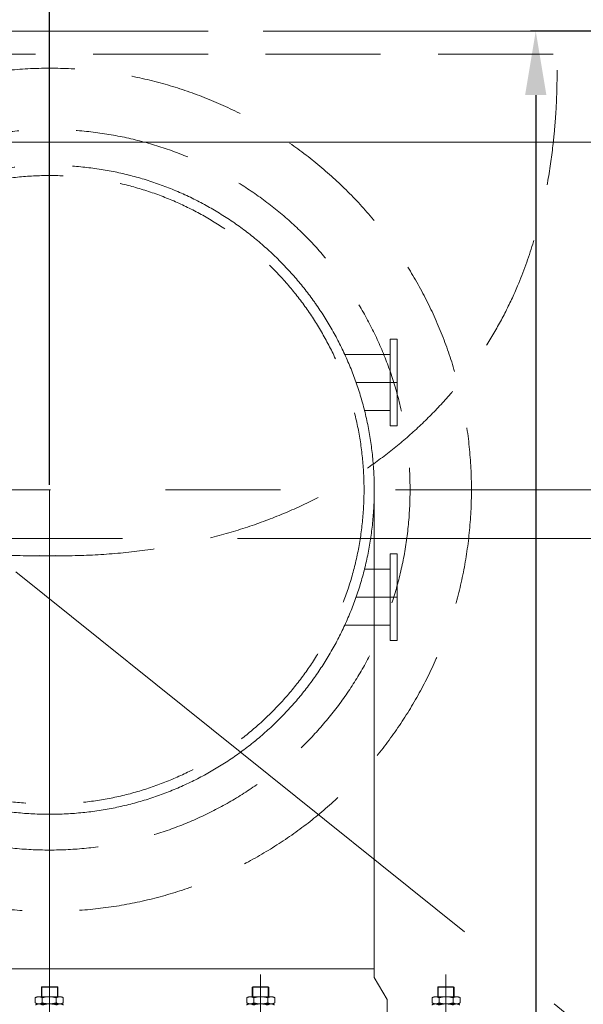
# Model space of a CAD drawing. Header units: inches. Extents: x 0 to 1545919, y 0 to 23143738.
# Tile 70 of 197: x 112688 to 114893, y 141763 to 145617. Entities that reach past the tile are written whole.
import ezdxf

# ---------------------------------------------------------------- set-up
doc = ezdxf.new("R2010")
doc.units = ezdxf.units.IN
doc.header["$LTSCALE"] = 1800
doc.header["$MEASUREMENT"] = 0
doc.linetypes.add('CENTER', pattern=[2, 1.25, -0.25, 0.25, -0.25])
doc.linetypes.add('HIDDEN', pattern=[0.375, 0.25, -0.125])
doc.layers.get('0').update_dxf_attribs({"color": 253, "lineweight": 5})
doc.layers.get('Defpoints').update_dxf_attribs({"lineweight": 18})
for name, color, linetype, lineweight in [('AUX COL', 1, 'Continuous', 18), ('CEN', 8, 'CENTER', 18), ('CONCRETE', 145, 'Continuous', 18), ('CWPIPE', 200, 'CENTER', 18), ('DIM', 4, 'Continuous', 18), ('EQUIP', 8, 'HIDDEN', 9), ('GRID', 251, 'CENTER', 18), ('HATCH', 9, 'Continuous', 18)]:
    doc.layers.add(name, color=color, linetype=linetype, lineweight=lineweight)
doc.styles.add('ROMANS', font='romans.shx')
doc.dimstyles.new('MAIN', dxfattribs={"dimtxt": 350, "dimasz": 250, "dimexe": 20, "dimexo": 20, "dimgap": 100, "dimtad": 1, "dimdec": 0, "dimzin": 0, "dimdsep": 46, "dimtxsty": 'ROMANS', "dimcen": 0.09, "dimclrd": 256, "dimclre": 9, "dimclrt": 256, "dimadec": 0, "dimazin": 0, "dimtfac": 1, "dimtdec": 0, "dimtofl": 0, "dimtmove": 0, "dimatfit": 3, "dimfxl": 0.18, "dimtolj": 1, "dimtzin": 0, "dimarcsym": 0})

# ---------------------------------------------------------------- blocks, each defined once
blk = doc.blocks.new('AUX COLUMNS')
at = {"layer": 'GRID'}
blk.add_line((-138037.8, 50365), (-163537.8, 50365), dxfattribs=at)
blk = doc.blocks.new('A$C72CE6A6A')
blk.add_lwpolyline([(-9950, -5400), (-7350, -8000), (16205, -8000), (16205, 8000), (-7350, 8000), (-9950, 5400), (-24150, 5400), (-24150, -5400)], close=True)
at = {"layer": 'CONCRETE'}
blk.add_lwpolyline([(-9950, -5300), (-7350, -8000), (16205, -8000), (16205, 8000), (-7350, 8000), (-9950, 5300), (-24150, 5300), (-24150, -5300)], close=True, dxfattribs=at)
blk = doc.blocks.new('CONDENSER')
at = {"layer": 'EQUIP'}
for p, q in [((4460, -7565), (-4460, -7565)), ((4460, -7655), (-4460, -7655))]:
    blk.add_line(p, q, dxfattribs=at)
for radius in [1410, 1270, 1230]:
    blk.add_circle((-2235, -9360), radius, dxfattribs=at)
for points, knots in [([(-2210.6, -9617.7), (-3219.2, -9642.5), (-4204.8, -8834.6), (-4235.6, -7805.8), (-4233.9, -7658.1)], [2597.743538, 2597.743538, 2597.743538, 2597.743538, 4076.905104, 4953.355651, 4953.355651, 4953.355651, 4953.355651]), ([(-2274.7, -9617.6), (-1266.1, -9643.1), (-180.1, -8754), (-252.1, -7656.3), (-252.1, -7656.3)], [2597.743538, 2597.743538, 2597.743538, 2597.743538, 4076.905104, 5192.052949, 5192.052949, 5192.052949, 5192.052949])]:
    blk.add_open_spline(points, degree=3, knots=knots, dxfattribs=at)
blk = doc.blocks.new('*D952')
at = {"layer": 'Defpoints', "color": 0, "transparency": 16777216}
for p in [(112805, 146224.2), (115040, 144259.8), (112805, 143777)]:
    blk.add_point(p, dxfattribs=at)
at = {"layer": 'DIM', "color": 9, "lineweight": -2, "transparency": 16777216}
for p, q in [((112805, 143797), (112805, 146244.2)), ((115040, 144279.8), (115040, 146244.2))]:
    blk.add_line(p, q, dxfattribs=at)
at = {"layer": 'DIM', "lineweight": -2, "transparency": 16777216}
blk.add_line((114790, 146224.2), (113055, 146224.2), dxfattribs=at)
at = {"layer": 'DIM', "transparency": 16777216}
for points in [[(113055, 146265.8), (113055, 146182.5), (112805, 146224.2)], [(114790, 146265.8), (114790, 146182.5), (115040, 146224.2)]]:
    blk.add_solid(points, dxfattribs=at)
at = {"layer": 'DIM', "transparency": 16777216, "insert": (113922.5, 146499.2), "char_height": 350, "attachment_point": 5, "style": 'ROMANS'}
blk.add_mtext('\\A1;2235', dxfattribs=at)
blk = doc.blocks.new('*D955')
at = {"layer": 'Defpoints', "color": 0, "transparency": 16777216}
for p in [(119191.8, 145572), (114145.9, 130037), (114706.6, 130037)]:
    blk.add_point(p, dxfattribs=at)
at = {"layer": 'DIM', "color": 9, "lineweight": -2, "transparency": 16777216}
for p, q in [((119171.8, 145572), (114686.6, 145572)), ((114165.9, 130037), (114726.6, 130037))]:
    blk.add_line(p, q, dxfattribs=at)
at = {"layer": 'DIM', "lineweight": -2, "transparency": 16777216}
blk.add_line((114706.6, 145322), (114706.6, 130287), dxfattribs=at)
at = {"layer": 'DIM', "transparency": 16777216}
for points in [[(114664.9, 145322), (114748.3, 145322), (114706.6, 145572)], [(114664.9, 130287), (114748.3, 130287), (114706.6, 130037)]]:
    blk.add_solid(points, dxfattribs=at)
at = {"layer": 'DIM', "transparency": 16777216, "insert": (114431.6, 137804.5), "char_height": 350, "attachment_point": 5, "rotation": 90, "style": 'ROMANS'}
blk.add_mtext('\\A1;15535', dxfattribs=at)
blk = doc.blocks.new('REJOINT-PIPE')
at = {"ltscale": 15}
for p, q in [((0, 1028), (0, 547.1)), ((825, 1028), (825, 547.1)), ((1550, 1028), (1550, 547.1))]:
    blk.add_line(p, q, dxfattribs=at)
at = {"ltscale": 4}
for p, q in [((-30.5, 980), (-32, 978.5)), ((-32, 978.5), (32, 978.5)), ((-30.5, 980), (30.5, 980)), ((857, 978.5), (793, 978.5)), ((855.5, 980), (794.5, 980)), ((855.5, 980), (857, 978.5)), ((1582, 978.5), (1518, 978.5)), ((1580.5, 980), (1519.5, 980)), ((1580.5, 980), (1582, 978.5)), ((37.6, 940.9), (-42.3, 940.9)), ((40, 940.9), (-42.3, 940.9)), ((38.8, 940.9), (-38.9, 940.9)), ((38.8, 940.9), (-38.9, 940.9)), ((38.7, 940.9), (-38.7, 940.9)), ((785, 940.9), (867.3, 940.9)), ((786.2, 940.9), (863.9, 940.9)), ((786.2, 940.9), (863.9, 940.9)), ((786.3, 940.9), (863.7, 940.9)), ((787.4, 940.9), (867.3, 940.9)), ((1510, 940.9), (1592.3, 940.9)), ((1511.2, 940.9), (1588.9, 940.9)), ((1511.2, 940.9), (1588.9, 940.9)), ((1511.3, 940.9), (1588.7, 940.9)), ((1512.4, 940.9), (1592.3, 940.9)), ((37.6, 912.9), (-42.3, 912.9)), ((41.1, 912.9), (-41.1, 912.9)), ((38.8, 912.9), (-41.1, 912.9)), ((783.9, 912.9), (866.1, 912.9)), ((786.2, 912.9), (866.1, 912.9)), ((787.4, 912.9), (867.3, 912.9)), ((1508.9, 912.9), (1591.1, 912.9)), ((1511.2, 912.9), (1591.1, 912.9)), ((1512.4, 912.9), (1592.3, 912.9))]:
    blk.add_line(p, q, dxfattribs=at)
for p, q in [((-32, 940.9), (-32, 978.5)), ((30.5, 980), (32, 978.5)), ((32, 940.9), (32, 978.5)), ((794.5, 980), (793, 978.5)), ((793, 940.9), (793, 978.5)), ((857, 940.9), (857, 978.5)), ((1519.5, 980), (1518, 978.5)), ((1518, 940.9), (1518, 978.5)), ((1582, 940.9), (1582, 978.5)), ((-56, 916.9), (-56, 936.9)), ((-28.6, 936.9), (-28.6, 916.9)), ((26.3, 936.9), (26.3, 916.9)), ((53.7, 916.9), (53.7, 936.9)), ((771.3, 916.9), (771.3, 936.9)), ((798.7, 936.9), (798.7, 916.9)), ((853.6, 936.9), (853.6, 916.9)), ((881, 916.9), (881, 936.9)), ((1496.3, 916.9), (1496.3, 936.9)), ((1523.7, 936.9), (1523.7, 916.9)), ((1578.6, 936.9), (1578.6, 916.9)), ((1606, 916.9), (1606, 936.9))]:
    blk.add_line(p, q)
at = {"linetype": 'HIDDEN', "ltscale": 0.5}
for p, q in [((-30.5, 980), (-30.5, 940.9)), ((30.5, 980), (30.5, 940.9)), ((794.5, 980), (794.5, 940.9)), ((855.5, 980), (855.5, 940.9)), ((1519.5, 980), (1519.5, 940.9)), ((1580.5, 980), (1580.5, 940.9))]:
    blk.add_line(p, q, dxfattribs=at)
blk.add_lwpolyline([(-1320, 820), (1320, 820), (1320, 930), (1270, 1016.6), (1270, 1050), (-1270, 1050), (-1270, 1016.6), (-1320, 930)], close=True)
at = {"ltscale": 4}
for centre, radius, start, end in [((-42.3, 915.3), 25.5, 57.4746, 122.5254), ((-1.2, 845), 95.9, 73.3748, 106.6252), ((40, 915.3), 25.5, 57.4746, 122.5254), ((785, 915.3), 25.5, 57.4746, 122.5254), ((826.2, 845), 95.9, 73.3748, 106.6252), ((867.3, 915.3), 25.5, 57.4746, 122.5254), ((1510, 915.3), 25.5, 57.4746, 122.5254), ((1551.2, 845), 95.9, 73.3748, 106.6252), ((1592.3, 915.3), 25.5, 57.4746, 122.5254), ((-42.3, 938.4), 25.5, 237.4746, 302.5254), ((-41.1, 887.3), 25.5, 57.4746, 122.5254), ((-1.2, 1008.7), 95.9, 253.3748, 286.6252), ((0, 817), 95.9, 73.3748, 106.6252), ((40, 938.4), 25.5, 237.4746, 302.5254), ((41.1, 887.3), 25.5, 57.4746, 122.5254), ((783.9, 887.3), 25.5, 57.4746, 122.5254), ((785, 938.4), 25.5, 237.4746, 302.5254), ((825, 817), 95.9, 73.3748, 106.6252), ((826.2, 1008.7), 95.9, 253.3748, 286.6252), ((866.1, 887.3), 25.5, 57.4746, 122.5254), ((867.3, 938.4), 25.5, 237.4746, 302.5254), ((1508.9, 887.3), 25.5, 57.4746, 122.5254), ((1510, 938.4), 25.5, 237.4746, 302.5254), ((1550, 817), 95.9, 73.3748, 106.6252), ((1551.2, 1008.7), 95.9, 253.3748, 286.6252), ((1591.1, 887.3), 25.5, 57.4746, 122.5254), ((1592.3, 938.4), 25.5, 237.4746, 302.5254)]:
    blk.add_arc(centre, radius, start, end, dxfattribs=at)

msp = doc.modelspace()

# ---------------------------------------------------------------- linework, layer by layer
at = {"layer": 'CEN'}
for p, q in [((110040.003, 145572.047), (120040.003, 145572.047)), ((120040.003, 137537.047), (110040.003, 145572.047)), ((114003.543, 144197.047), (114165.003, 144197.047)), ((110558.378, 143777.047), (119521.627, 143777.047)), ((112805.003, 143777.047), (112805.003, 130158.04)), ((114003.543, 143357.047), (114165.003, 143357.047))]:
    msp.add_line(p, q, dxfattribs=at)
at = {"layer": 'CWPIPE'}
for p, q in [((113959.126, 144307.047), (114137.003, 144307.047)), ((114036.587, 144087.047), (114137.003, 144087.047)), ((114075.003, 143777.047), (114075.003, 141868.65)), ((114036.587, 143467.047), (114137.003, 143467.047)), ((113959.126, 143247.047), (114137.003, 143247.047)), ((111535.003, 141902.047), (114075.003, 141902.047))]:
    msp.add_line(p, q, dxfattribs=at)
for points in [[(114137.003, 144367.047), (114165.003, 144367.047), (114165.003, 144027.047), (114137.003, 144027.047)], [(114137.003, 143527.047), (114165.003, 143527.047), (114165.003, 143187.047), (114137.003, 143187.047)]]:
    msp.add_lwpolyline(points, close=True, dxfattribs=at)
msp.add_circle((112805.003, 143777.047), 1270, dxfattribs=at)
at = {"layer": 'EQUIP'}
msp.add_circle((112805.003, 143777.047), 1650, dxfattribs=at)

# ---------------------------------------------------------------- block references
at = {"layer": 'AUX COL'}
msp.add_blockref('AUX COLUMNS', (271827.812, 93222.023), dxfattribs=at)
at = {"layer": 'EQUIP'}
for name, p in [('A$C72CE6A6A', (115040.003, 153137.047)), ('REJOINT-PIPE', (112805.003, 140852.047))]:
    msp.add_blockref(name, p, dxfattribs=at)
at = {"layer": 'HATCH'}
msp.add_blockref('CONDENSER', (115040.003, 153137.047), dxfattribs=at)

# ---------------------------------------------------------------- dimensions: what is measured, and where the dimension line sits
at = {"layer": 'DIM'}
dim = msp.add_linear_dim(base=(112805.003, 146224.183), p1=(115040.003, 144259.762), p2=(112805.003, 143777.047), dimstyle='MAIN', override={"dimtmove": 0}, dxfattribs=at)
dim.commit()
dim.dimension.update_dxf_attribs({"geometry": '*D952', "text_midpoint": (113922.503, 146499.183)})
dim = msp.add_linear_dim(base=(114706.594, 130037.047), p1=(119191.803, 145572.047), p2=(114145.942, 130037.047), angle=90, dimstyle='MAIN', override={"dimtmove": 0}, dxfattribs=at)
dim.commit()
dim.dimension.update_dxf_attribs({"geometry": '*D955', "text_midpoint": (114431.594, 137804.547)})

doc.saveas('drawing.dxf')
